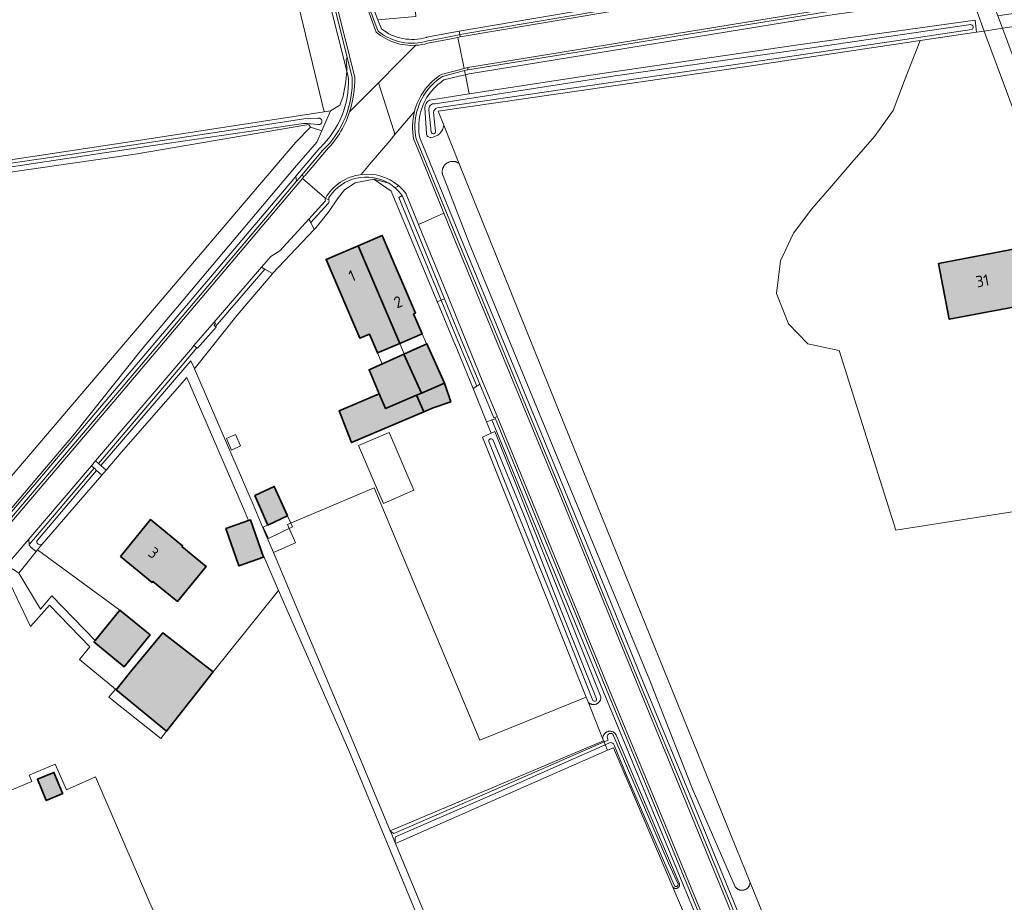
# Model space of a CAD drawing. Header units: metres. Extents: x 200031 to 204075, y 460125 to 464703.
# Tile 138 of 178: x 202958 to 203114, y 462757 to 462896. Entities that reach past the tile are written whole.
import ezdxf
from ezdxf.enums import TextEntityAlignment as Align

# ---------------------------------------------------------------- set-up
doc = ezdxf.new("R2010")
doc.units = ezdxf.units.M
doc.header["$LTSCALE"] = 2
for name, color, linetype, lineweight in [('B-WE-GR-BOS_LOOF-GV', 253, 'Continuous', 13), ('B-WE-GR-GRAS-GV', 253, 'Continuous', 13), ('B-WE-OG-BEBOUWING-GV', 253, 'Continuous', 35), ('B-WE-OG-BEBOUWING-T18', 253, 'Continuous', 18), ('B-WE-OG-BEBOUWING_LAGE TRAFO-GV', 253, 'Continuous', 18), ('B-WE-OG-BEBOUWING_LUIFEL-GV', 253, 'Continuous', 18), ('B-WE-OG-TERREIN_CULTUURSCHEIDING-GV', 253, 'Continuous', 18), ('B-WE-OG-TERREIN_ERF-GV', 253, 'Continuous', 18), ('B-WE-OG-WATER_GREPPEL-GV', 253, 'Continuous', 18), ('B-WE-OG-WATER_SLOOT-GV', 253, 'Continuous', 18), ('B-WE-OG-WEG-GV', 253, 'Continuous', 18), ('B-WE-VH-VERHARDING_ASFALT-GV', 253, 'Continuous', 18), ('B-WE-VH-VERHARDING_BETON-A', 254, 'Continuous', 25), ('B-WE-VH-VERHARDING_BETONSTRAATSTEEN-GV', 253, 'Continuous', 18), ('B-WE-VH-VERHARDING_GRASBETONSTEEN-GV', 253, 'Continuous', 18), ('B-WE-VH-VERHARDING_TEGEL-GV', 253, 'Continuous', 18)]:
    doc.layers.add(name, color=color, linetype=linetype, lineweight=lineweight)
doc.styles.add('NLCS-ISO-M1000-T18', font='NLCS-ISO.ttf', dxfattribs={"height": 1.8})

msp = doc.modelspace()

# ---------------------------------------------------------------- hatches: boundary and pattern name
at = {"layer": 'B-WE-VH-VERHARDING_BETON-A'}
h = msp.add_hatch(color=256, dxfattribs=at)
h.dxf.hatch_style = 1
h.paths.add_polyline_path([(203011.339, 462860.595), (203017.952, 462845.122), (203021.483, 462846.631), (203020.134, 462849.788), (203020.442, 462849.92), (203015.179, 462862.236)])
h = msp.add_hatch(color=256, dxfattribs=at)
h.dxf.hatch_style = 1
h.paths.add_polyline_path([(203011.339, 462860.595), (203006.279, 462858.433), (203011.613, 462845.95), (203013.143, 462846.604), (203014.421, 462843.613), (203017.952, 462845.122)])
h = msp.add_hatch(color=256, dxfattribs=at)
h.dxf.hatch_style = 1
h.paths.add_polyline_path([(203103.397, 462857.785), (203105.084, 462848.942), (203117.482, 462851.308), (203115.795, 462860.152)])
h = msp.add_hatch(color=256, dxfattribs=at)
h.dxf.hatch_style = 1
h.paths.add_polyline_path([(203018.576, 462843.41), (203021.384, 462837.235), (203025.034, 462838.789), (203025.033, 462838.791), (203022.259, 462845.069)])
h = msp.add_hatch(color=256, dxfattribs=at)
h.dxf.hatch_style = 1
h.paths.add_polyline_path([(203018.576, 462843.41), (203013.088, 462840.939), (203014.704, 462837.107), (203015.679, 462834.802), (203020.579, 462836.892), (203021.384, 462837.235)])
h = msp.add_hatch(color=256, dxfattribs=at)
h.dxf.hatch_style = 1
h.paths.add_polyline_path([(203020.579, 462836.892), (203021.76, 462834.28), (203023.26, 462834.92), (203026.038, 462835.879), (203025.034, 462838.789), (203021.384, 462837.235)])
h = msp.add_hatch(color=256, dxfattribs=at)
h.dxf.hatch_style = 1
h.paths.add_polyline_path([(203020.579, 462836.892), (203015.679, 462834.802), (203014.704, 462837.107), (203008.35, 462834.43), (203010.31, 462829.4), (203021.76, 462834.28)])
h = msp.add_hatch(color=256, dxfattribs=at)
h.dxf.hatch_style = 1
h.paths.add_polyline_path([(202994.954, 462821.003), (202997.013, 462816.319), (203000.142, 462817.79), (202998.048, 462822.443)])
h = msp.add_hatch(color=256, dxfattribs=at)
h.dxf.hatch_style = 1
h.paths.add_polyline_path([(202973.647, 462811.333), (202978.688, 462807.219), (202978.814, 462807.374), (202982.686, 462804.214), (202987.278, 462809.742), (202983.406, 462812.903), (202983.525, 462813.049), (202978.437, 462817.202)])
h = msp.add_hatch(color=256, dxfattribs=at)
h.dxf.hatch_style = 1
h.paths.add_polyline_path([(202993.992, 462817.02), (202990.38, 462815.77), (202992.44, 462809.84), (202996.37, 462811.21), (202995.943, 462812.436), (202994.31, 462817.13)])
h = msp.add_hatch(color=256, dxfattribs=at)
h.dxf.hatch_style = 1
h.paths.add_polyline_path([(202969.633, 462798.014), (202969.45, 462797.79), (202974.25, 462793.87), (202978.35, 462798.91), (202973.55, 462802.82)])
h = msp.add_hatch(color=256, dxfattribs=at)
h.dxf.hatch_style = 1
h.paths.add_polyline_path([(202988.376, 462793.08), (202980.388, 462799.247), (202975.276, 462793.032), (202972.966, 462790.223), (202980.958, 462783.627)])
h = msp.add_hatch(color=256, dxfattribs=at)
h.dxf.hatch_style = 1
h.paths.add_polyline_path([(202964.479, 462773.824), (202963.11, 462777.12), (202960.51, 462776.04), (202961.91, 462772.67), (202964.51, 462773.75)])

# ---------------------------------------------------------------- linework, layer by layer
at = {"layer": 'B-WE-GR-BOS_LOOF-GV', "flags": 128}
msp.add_lwpolyline([(202990.712, 462968.814), (202986.258, 462989.468), (202981.634, 462988.474), (202983.731, 462974.757), (202987.069, 462960.216), (203005.989, 462881.814), (203006.971, 462881.965), (203008.449, 462882.888), (203008.972, 462884.302), (203009.422, 462886.611), (203009.534, 462888.282), (203006.575, 462900.041), (203003.025, 462914.932)], close=True, dxfattribs=at)
at = {"layer": 'B-WE-GR-GRAS-GV', "flags": 128}
for points in [[(202940.474, 462871.819), (202976.183, 462877.238), (203005.989, 462881.814), (202987.069, 462960.216)], [(203146.288, 462823.342), (203096.582, 462815.521), (203087.637, 462844.012), (203082.634, 462845.05), (203079.605, 462848.209), (203077.677, 462853.032), (203078.336, 462858.183), (203080.369, 462862.583), (203083.297, 462866.445), (203086.47, 462870.108), (203089.643, 462873.771), (203093.239, 462877.923), (203096.167, 462882.053), (203097.999, 462886.765), (203100.462, 462893.103), (203098.77, 462892.85), (203069.734, 462888.506), (203024.028, 462881.947), (203024.935, 462879.696), (203027.395, 462873.589), (203043.964, 462832.458), (203073.484, 462759.688), (203076.022, 462753.433)], [(202921.141, 462782.741), (203001.498, 462877.032), (203003.773, 462879.407), (203003.531, 462879.79), (202976.008, 462875.109), (202921.357, 462867.234)], [(202955.451, 462773.938), (202959.605, 462775.664), (202959.173, 462776.702), (202963.336, 462778.423), (202965.09, 462774.36), (202969.729, 462776.43), (202987.304, 462735.623), (202989.935, 462729.514), (202990.453, 462729.71), (203025.719, 462743.064), (203024.181, 462746.303), (203023.236, 462748.293), (203009.85, 462780.61), (202998.701, 462805.958), (202988.376, 462793.08), (202980.958, 462783.627), (202980.055, 462782.489), (202971.824, 462789.064), (202972.856, 462790.314), (202967.177, 462795.001), (202968.811, 462797.006), (202962.42, 462803.626), (202959.42, 462800.227), (202956.165, 462807.001)]]:
    msp.add_lwpolyline(points, dxfattribs=at)
msp.add_lwpolyline([(203016.422, 462767.874), (203050.259, 462782.115), (203050.151, 462782.385), (203047.799, 462788.292), (203047.494, 462789.057), (203030.654, 462782.203), (203013.899, 462822.224), (203000.148, 462816.388), (203001.411, 462813.48), (202997.92, 462811.963), (203010.955, 462781.074)], close=True, dxfattribs=at)
at = {"layer": 'B-WE-OG-BEBOUWING-GV', "flags": 128}
for points in [[(203011.339, 462860.595), (203017.952, 462845.122), (203021.483, 462846.631), (203020.134, 462849.788), (203020.442, 462849.92), (203015.179, 462862.236)], [(203011.339, 462860.595), (203006.279, 462858.433), (203011.613, 462845.95), (203013.143, 462846.604), (203014.421, 462843.613), (203017.952, 462845.122)], [(203103.397, 462857.785), (203105.084, 462848.942), (203117.482, 462851.308), (203115.795, 462860.152)], [(203018.576, 462843.41), (203021.384, 462837.235), (203025.034, 462838.789), (203025.033, 462838.791), (203022.259, 462845.069)], [(203018.576, 462843.41), (203013.088, 462840.939), (203014.704, 462837.107), (203015.679, 462834.802), (203020.579, 462836.892), (203021.384, 462837.235)], [(203020.579, 462836.892), (203021.76, 462834.28), (203023.26, 462834.92), (203026.038, 462835.879), (203025.034, 462838.789), (203021.384, 462837.235)], [(203020.579, 462836.892), (203015.679, 462834.802), (203014.704, 462837.107), (203008.35, 462834.43), (203010.31, 462829.4), (203021.76, 462834.28)], [(202994.954, 462821.003), (202997.013, 462816.319), (203000.142, 462817.79), (202998.048, 462822.443)], [(202973.647, 462811.333), (202978.688, 462807.219), (202978.814, 462807.374), (202982.686, 462804.214), (202987.278, 462809.742), (202983.406, 462812.903), (202983.525, 462813.049), (202978.437, 462817.202)], [(202993.992, 462817.02), (202990.38, 462815.77), (202992.44, 462809.84), (202996.37, 462811.21), (202995.943, 462812.436), (202994.31, 462817.13)], [(202969.633, 462798.014), (202969.45, 462797.79), (202974.25, 462793.87), (202978.35, 462798.91), (202973.55, 462802.82)], [(202988.376, 462793.08), (202980.388, 462799.247), (202975.276, 462793.032), (202972.966, 462790.223), (202980.958, 462783.627)], [(202964.479, 462773.824), (202963.11, 462777.12), (202960.51, 462776.04), (202961.91, 462772.67), (202964.51, 462773.75)]]:
    msp.add_lwpolyline(points, close=True, dxfattribs=at)
at = {"layer": 'B-WE-OG-BEBOUWING_LAGE TRAFO-GV', "flags": 128}
msp.add_lwpolyline([(202992.69, 462828.861), (202991.9, 462830.698), (202990.498, 462830.038), (202991.288, 462828.201)], close=True, dxfattribs=at)
at = {"layer": 'B-WE-OG-BEBOUWING_LUIFEL-GV', "flags": 128}
for points in [[(203018.666, 462843.451), (203022.168, 462845.028), (203021.483, 462846.631), (203017.952, 462845.122)], [(203018.666, 462843.451), (203017.952, 462845.122), (203016.536, 462844.517), (203014.421, 462843.613), (203015.164, 462841.874), (203018.576, 462843.41)], [(203014.046, 462822.75), (203015.351, 462819.745), (203020.182, 462821.843), (203016.248, 462831.016), (203011.394, 462828.934)], [(203000.142, 462817.79), (202996.285, 462815.977), (202997.113, 462814.217), (203000.969, 462816.03)]]:
    msp.add_lwpolyline(points, close=True, dxfattribs=at)
at = {"layer": 'B-WE-OG-TERREIN_CULTUURSCHEIDING-GV', "flags": 128}
for points in [[(203022.171, 462893.628), (203022.225, 462893.641), (203024.768, 462894.147), (203027.356, 462894.602), (203062.246, 462900.591), (203103.165, 462906.85), (203141.062, 462912.196), (203141.099, 462912.201), (203140.71, 462915.945), (203136.954, 462915.365), (203125.734, 462913.898)], [(203125.734, 462913.898), (203108.11, 462911.14), (203066.605, 462905.253), (203022.491, 462898.925), (203022.434, 462898.917), (203020.361, 462898.957), (203020.508, 462896.928), (203014.481, 462896.414), (203015.041, 462894.969)], [(203013.945, 462897.795), (203014.481, 462896.414), (203020.508, 462896.928)], [(203009.816, 462887.16), (203009.534, 462888.282), (203009.422, 462886.611)], [(203009.422, 462886.611), (203008.972, 462884.302), (203008.449, 462882.888), (203006.971, 462881.965), (203005.593, 462878.807), (203004.808, 462877.01), (203001.259, 462872.931), (202985.79, 462854.546), (202976.897, 462843.977), (202966.395, 462830.777), (202960.157, 462823.432), (202936.296, 462795.213)], [(203022.666, 462883.673), (203028.965, 462884.653), (203028.352, 462887.708), (203027.383, 462887.456), (203024.964, 462886.87)], [(203022.182, 462878.406), (203021.905, 462882.433)], [(203071.623, 462758.575), (203071.561, 462758.61), (203071.501, 462758.648), (203071.443, 462758.69), (203071.388, 462758.735), (203071.335, 462758.783), (203071.285, 462758.833), (203071.238, 462758.887), (203071.193, 462758.943), (203071.153, 462759.001), (203064.289, 462774.612), (203057.588, 462791.681), (203042.643, 462827.795), (203028.957, 462860.993), (203024.821, 462871.654), (203024.79, 462871.729), (203024.763, 462871.806), (203024.74, 462871.884), (203024.721, 462871.963), (203024.706, 462872.043), (203024.694, 462872.123), (203024.687, 462872.204), (203024.683, 462872.286), (203024.684, 462872.367), (203024.688, 462872.448), (203024.697, 462872.529), (203024.709, 462872.61), (203024.726, 462872.689), (203024.746, 462872.768), (203024.771, 462872.846), (203024.798, 462872.922), (203024.83, 462872.997), (203024.866, 462873.07), (203024.904, 462873.142), (203024.947, 462873.211), (203024.993, 462873.279), (203025.042, 462873.343), (203025.094, 462873.406), (203025.149, 462873.466), (203025.207, 462873.523), (203025.268, 462873.577), (203025.331, 462873.628), (203025.397, 462873.676), (203025.465, 462873.721), (203025.535, 462873.762), (203025.607, 462873.8), (203025.681, 462873.834), (203025.756, 462873.864), (203025.833, 462873.891), (203025.911, 462873.914), (203025.99, 462873.933), (203026.07, 462873.948), (203026.151, 462873.959), (203026.232, 462873.967), (203026.313, 462873.97), (203026.394, 462873.969), (203026.476, 462873.964), (203026.557, 462873.956), (203026.637, 462873.943), (203026.717, 462873.926), (203026.795, 462873.906), (203026.873, 462873.881), (203026.949, 462873.853), (203027.024, 462873.821), (203027.097, 462873.786), (203027.169, 462873.747), (203027.238, 462873.704), (203027.305, 462873.658), (203027.37, 462873.609), (203027.395, 462873.589), (203024.935, 462879.696)], [(203021.13, 462877.715), (203027.272, 462862.701), (203038.425, 462835.623), (203044.558, 462820.774), (203050.774, 462805.617), (203056.565, 462791.443), (203064.001, 462773.453), (203071.354, 462755.566), (203078.823, 462737.362), (203086.603, 462718.461), (203094.41, 462699.563), (203101.878, 462681.357), (203109.252, 462663.315), (203116.734, 462645.1), (203121.984, 462632.346), (203122.651, 462632.072), (203124.487, 462631.665), (203123.876, 462633.196), (203122.919, 462632.715), (203117.594, 462645.305), (203101.797, 462684.898), (203101.682, 462685.194), (203095.706, 462700.55), (203095.019, 462702.173)], [(202943.907, 462803.8), (202973.301, 462838.334), (202996.711, 462865.965), (203001.13, 462871.194), (203001.497, 462871.621), (203005.268, 462876.089), (203005.314, 462876.138)], [(203003.831, 462864.254), (203004.376, 462863.152), (203004.446, 462863.226), (203004.68, 462863.473), (203006.766, 462866.101), (203008.08, 462868.022), (203009.165, 462869.465), (203010.886, 462870.569), (203013.822, 462871.13), (203016.209, 462870.499)], [(203016.209, 462870.499), (203013.822, 462871.13), (203016.597, 462869.265), (203023.834, 462851.881), (203023.898, 462851.728), (203024.506, 462851.956)], [(203024.506, 462851.956), (203020.841, 462860.906), (203017.808, 462868.262), (203018.335, 462868.557)], [(203006.535, 462867.218), (203003.831, 462864.254)], [(203065.465, 462753.055), (203050.608, 462788.998), (203032.545, 462832.983), (203032.316, 462832.907), (203031.72, 462832.708), (203032.461, 462830.894), (203033.02, 462831.147), (203049.841, 462789.109), (203049.842, 462789.094), (203049.845, 462789.026), (203049.844, 462788.959), (203049.839, 462788.891), (203049.83, 462788.824), (203049.816, 462788.757), (203049.799, 462788.692), (203049.779, 462788.627), (203049.754, 462788.564), (203049.726, 462788.502), (203049.694, 462788.442), (203049.659, 462788.384), (203049.62, 462788.329), (203049.578, 462788.275), (203049.533, 462788.225), (203049.485, 462788.177), (203049.435, 462788.131), (203049.381, 462788.089), (203049.326, 462788.051), (203049.268, 462788.015), (203049.208, 462787.983), (203049.147, 462787.954), (203049.084, 462787.93), (203049.019, 462787.909), (203048.954, 462787.891), (203048.887, 462787.878), (203048.82, 462787.869), (203048.752, 462787.863), (203048.685, 462787.862), (203048.617, 462787.865), (203048.549, 462787.871), (203048.482, 462787.882), (203048.416, 462787.896), (203048.351, 462787.915), (203048.287, 462787.937), (203048.224, 462787.963), (203048.163, 462787.992), (203048.104, 462788.026), (203048.047, 462788.062), (203047.992, 462788.102), (203047.939, 462788.145), (203047.89, 462788.191), (203047.843, 462788.24), (203047.799, 462788.292), (203050.151, 462782.385), (203050.146, 462782.452), (203050.144, 462782.519), (203050.146, 462782.586), (203050.152, 462782.653), (203050.163, 462782.719), (203050.177, 462782.785), (203050.195, 462782.849), (203050.217, 462782.913), (203050.242, 462782.975), (203050.272, 462783.035), (203050.305, 462783.094), (203050.341, 462783.15), (203050.38, 462783.204), (203050.423, 462783.256), (203050.469, 462783.305), (203050.517, 462783.352), (203050.568, 462783.395), (203050.622, 462783.435), (203050.678, 462783.472), (203050.736, 462783.506), (203050.796, 462783.536), (203050.858, 462783.562), (203050.921, 462783.585), (203050.986, 462783.604), (203051.051, 462783.619), (203051.117, 462783.63), (203051.184, 462783.637), (203051.251, 462783.64), (203051.318, 462783.639), (203051.385, 462783.634), (203051.451, 462783.625), (203051.517, 462783.612), (203051.582, 462783.596), (203051.646, 462783.575), (203051.709, 462783.551), (203051.77, 462783.523), (203051.829, 462783.491), (203051.886, 462783.456), (203051.941, 462783.418), (203051.994, 462783.376), (203052.044, 462783.331), (203052.091, 462783.284), (203052.135, 462783.234), (203052.177, 462783.181), (203052.215, 462783.125), (203052.249, 462783.068), (203052.281, 462783.009), (203052.287, 462782.995), (203052.575, 462782.276), (203052.91, 462781.492), (203062.271, 462759.542), (203062.278, 462759.524), (203062.292, 462759.477), (203062.302, 462759.428), (203062.308, 462759.379), (203062.311, 462759.33), (203062.309, 462759.281), (203062.303, 462759.232), (203062.294, 462759.183), (203062.28, 462759.136), (203062.263, 462759.09), (203062.242, 462759.045), (203062.217, 462759.002), (203062.189, 462758.961), (203062.158, 462758.923), (203062.124, 462758.887), (203062.087, 462758.855), (203062.048, 462758.825), (203062.006, 462758.799), (203061.962, 462758.776), (203061.917, 462758.756), (203061.87, 462758.741), (203061.822, 462758.729), (203061.774, 462758.721), (203061.724, 462758.717), (203061.675, 462758.717), (203061.626, 462758.721), (203061.577, 462758.73), (203061.529, 462758.742), (203061.482, 462758.757), (203061.437, 462758.777), (203061.394, 462758.8), (203061.352, 462758.827), (203061.313, 462758.857), (203061.276, 462758.89), (203061.242, 462758.926), (203063.366, 462753.946)], [(202960.495, 462813.95), (202969.887, 462824.99), (202969.586, 462825.272), (202969.521, 462825.327), (202960.207, 462814.429), (202959.179, 462813.216), (202959.185, 462813.121), (202959.462, 462812.825), (202960.311, 462812.142), (202960.526, 462812.41), (202960.938, 462812.923), (202961.255, 462813.316)], [(203076.022, 462753.433), (203073.484, 462759.688), (203073.484, 462759.657), (203073.479, 462759.586), (203073.471, 462759.515), (203073.458, 462759.445), (203073.442, 462759.376), (203073.422, 462759.307), (203073.398, 462759.24), (203073.37, 462759.174), (203073.339, 462759.11), (203073.304, 462759.048), (203073.266, 462758.988), (203073.224, 462758.93), (203073.179, 462758.875), (203073.132, 462758.822), (203073.081, 462758.772), (203073.027, 462758.725), (203072.971, 462758.68), (203072.913, 462758.64), (203072.852, 462758.602), (203072.79, 462758.568), (203072.725, 462758.537), (203072.659, 462758.511), (203072.592, 462758.487), (203072.523, 462758.468), (203072.454, 462758.453), (203072.383, 462758.441), (203072.313, 462758.434), (203072.241, 462758.43), (203072.17, 462758.431), (203072.099, 462758.435), (203072.028, 462758.443), (203071.958, 462758.456), (203071.888, 462758.472), (203071.82, 462758.492), (203071.753, 462758.516), (203071.687, 462758.544), (203071.623, 462758.575)]]:
    msp.add_lwpolyline(points, dxfattribs=at)
for points in [[(203049.297, 462887.815), (203080.736, 462892.367), (203109.196, 462896.343), (203109.421, 462894.443), (203110.617, 462894.622), (203109.481, 462897.668), (203106.761, 462900.123), (203085.745, 462897.097), (203028.95, 462887.863), (203028.352, 462887.708), (203028.965, 462884.653)], [(202985.901, 462844.339), (202985.796, 462844.413), (202985.522, 462844.096), (202970.163, 462826.062), (202970.213, 462826.014), (202970.539, 462825.74), (202972.886, 462828.441), (202984.85, 462842.374), (202985.393, 462841.115), (202985.54, 462841.299), (202992.155, 462849.586), (202997.697, 462856.1), (202997.775, 462856.183), (202996.562, 462856.878), (202988.72, 462847.798), (202988.84, 462847.705)], [(203029.575, 462837.96), (203030.151, 462838.337), (203026.879, 462846.161), (203026.878, 462846.165), (203024.506, 462851.956), (203023.898, 462851.728), (203023.927, 462851.657), (203026.709, 462844.979), (203026.714, 462844.965)]]:
    msp.add_lwpolyline(points, close=True, dxfattribs=at)
at = {"layer": 'B-WE-OG-TERREIN_CULTUURSCHEIDING-GV'}
for points in [[(203015.041, 462894.969, 0.2425172), (203022.171, 462893.628)], [(203005.314, 462876.138, 0.2155533), (203009.816, 462887.16)], [(203024.964, 462886.87, 0.0641522), (203023.253, 462885.416)], [(203023.253, 462885.416, 0.0230175), (203022.741, 462884.8)], [(203022.741, 462884.8, 0.2155193), (203021.13, 462877.715)], [(203021.905, 462882.433, -0.2721985), (203022.666, 462883.673)], [(203024.935, 462879.696, -0.3703852), (203022.884, 462877.77)], [(203022.884, 462877.77, -0.455901), (203022.182, 462878.406)], [(203016.209, 462870.499, 0.3972408), (203006.801, 462868.372)], [(203017.244, 462869.753, 0.0456449), (203016.209, 462870.499)], [(203018.335, 462868.557, 0.0581326), (203017.244, 462869.753)], [(203006.718, 462867.848, -0.2648629), (203006.535, 462867.218)], [(203006.801, 462868.372, 0.2578157), (203006.718, 462867.848)], [(202961.255, 462813.316, -0.8680464), (202960.495, 462813.95)]]:
    msp.add_lwpolyline(points, format="xyb", dxfattribs=at)
at = {"layer": 'B-WE-OG-TERREIN_ERF-GV', "flags": 128}
for points in [[(203125.259, 462855.291), (203110.83, 462894.051), (203110.617, 462894.622), (203109.421, 462894.443), (203100.462, 462893.103), (203097.999, 462886.765), (203096.167, 462882.053), (203093.239, 462877.923), (203089.643, 462873.771), (203086.47, 462870.108), (203083.297, 462866.445), (203080.369, 462862.583), (203078.336, 462858.183), (203077.677, 462853.032), (203079.605, 462848.209), (203082.634, 462845.05), (203087.637, 462844.012), (203096.582, 462815.521), (203146.288, 462823.342)], [(203116.452, 462895.495), (203113.537, 462895.059), (203133.512, 462841.401)], [(202956.165, 462807.001), (202959.42, 462800.227), (202962.42, 462803.626), (202968.811, 462797.006), (202967.177, 462795.001), (202972.856, 462790.314), (202971.824, 462789.064), (202980.055, 462782.489), (202980.958, 462783.627), (202972.966, 462790.223), (202975.276, 462793.032), (202980.388, 462799.247), (202988.376, 462793.08), (202998.701, 462805.958), (202995.943, 462812.436), (202996.37, 462811.21), (202992.44, 462809.84), (202990.38, 462815.77), (202993.992, 462817.02), (202993.18, 462818.927), (202984.191, 462839.727), (202973.801, 462827.806), (202971.391, 462825.023), (202970.702, 462824.227), (202961.255, 462813.316), (202960.938, 462812.923), (202960.526, 462812.41), (202973.55, 462802.82), (202978.35, 462798.91), (202974.25, 462793.87), (202969.45, 462797.79), (202969.633, 462798.014), (202962.764, 462805.128), (202960.98, 462802.971), (202957.556, 462808.716)], [(203063.366, 462753.946), (203061.242, 462758.926), (203051.818, 462781.02), (203050.914, 462780.623), (203017.265, 462765.843)], [(202987.304, 462735.623), (202969.729, 462776.43), (202965.09, 462774.36), (202963.336, 462778.423), (202959.173, 462776.702), (202959.605, 462775.664), (202955.451, 462773.938)], [(203017.265, 462765.843), (203024.365, 462748.774), (203025.169, 462746.969)]]:
    msp.add_lwpolyline(points, dxfattribs=at)
for points in [[(203023.834, 462851.881), (203016.597, 462869.265), (203013.822, 462871.13), (203010.886, 462870.569), (203009.165, 462869.465), (203008.08, 462868.022), (203006.766, 462866.101), (203004.68, 462863.473), (203004.446, 462863.226), (203004.376, 462863.152), (202997.775, 462856.183), (202997.697, 462856.1), (202992.155, 462849.586), (202985.54, 462841.299), (202985.388, 462841.101), (202994.691, 462819.575), (202996.571, 462815.159), (202997.92, 462811.963), (203001.411, 462813.48), (203000.148, 462816.388), (203013.899, 462822.224), (203030.654, 462782.203), (203047.494, 462789.057), (203031.077, 462830.269), (203032.461, 462830.894), (203031.72, 462832.708), (203029.575, 462837.96), (203026.714, 462844.965), (203026.709, 462844.979), (203023.927, 462851.657), (203023.898, 462851.728)], [(203013.143, 462846.604), (203011.613, 462845.95), (203006.279, 462858.433), (203011.339, 462860.595), (203015.179, 462862.236), (203020.442, 462849.92), (203020.134, 462849.788), (203021.483, 462846.631), (203017.952, 462845.122), (203014.421, 462843.613)], [(203117.482, 462851.308), (203105.084, 462848.942), (203103.397, 462857.785), (203115.795, 462860.152)], [(203013.088, 462840.939), (203018.576, 462843.41), (203022.259, 462845.069), (203025.033, 462838.791), (203025.034, 462838.789), (203026.038, 462835.879), (203023.26, 462834.92), (203021.76, 462834.28), (203010.31, 462829.4), (203008.35, 462834.43), (203014.704, 462837.107)], [(202991.288, 462828.201), (202990.498, 462830.038), (202991.9, 462830.698), (202992.69, 462828.861)], [(202998.048, 462822.443), (203000.142, 462817.79), (202997.013, 462816.319), (202994.954, 462821.003)], [(202987.278, 462809.742), (202982.686, 462804.214), (202978.814, 462807.374), (202978.688, 462807.219), (202973.647, 462811.333), (202978.437, 462817.202), (202983.525, 462813.049), (202983.406, 462812.903)], [(202963.11, 462777.12), (202964.479, 462773.824), (202964.51, 462773.75), (202961.91, 462772.67), (202960.51, 462776.04)]]:
    msp.add_lwpolyline(points, close=True, dxfattribs=at)
at = {"layer": 'B-WE-OG-WATER_GREPPEL-GV', "flags": 128}
for points in [[(202936.296, 462795.213), (202960.157, 462823.432), (202966.395, 462830.777), (202976.897, 462843.977), (202985.79, 462854.546), (203001.259, 462872.931), (203004.808, 462877.01), (203005.593, 462878.807), (203003.773, 462879.407), (203001.498, 462877.032), (202921.141, 462782.741)], [(203024.365, 462748.774), (203017.265, 462765.843), (203016.889, 462766.749), (203016.67, 462767.278), (203016.422, 462767.874), (203010.955, 462781.074), (202997.92, 462811.963), (202996.571, 462815.159), (202994.691, 462819.575), (202985.388, 462841.101), (202985.54, 462841.299), (202985.393, 462841.115), (202984.85, 462842.374), (202972.886, 462828.441), (202970.539, 462825.74), (202971.391, 462825.023), (202973.801, 462827.806), (202984.191, 462839.727), (202993.18, 462818.927), (202993.992, 462817.02), (202994.31, 462817.13), (202995.943, 462812.436), (202998.701, 462805.958), (203009.85, 462780.61), (203023.236, 462748.293)], [(203032.083, 462829.574), (203034.859, 462822.554), (203042.543, 462803.737), (203048.584, 462788.513)], [(203049.156, 462788.789), (203043.111, 462803.844), (203037.725, 462817.7), (203032.689, 462829.883)], [(202961.255, 462813.316), (202970.702, 462824.227), (202969.887, 462824.99), (202960.495, 462813.95)], [(203050.337, 462781.937), (203034.278, 462774.935), (203017.027, 462767.433)], [(203017.293, 462766.924), (203032.222, 462773.409), (203050.528, 462781.504), (203050.337, 462781.937)], [(203050.883, 462782.568), (203051.017, 462782.233), (203050.337, 462781.937), (203050.528, 462781.504)], [(203062.069, 462759.396), (203060.576, 462762.748), (203051.715, 462783.189)], [(203050.528, 462781.504), (203051.288, 462781.84)], [(203051.96, 462781.451), (203053.854, 462776.78), (203061.506, 462759.131)], [(203016.422, 462767.874), (203016.67, 462767.278), (203016.889, 462766.749), (203017.265, 462765.843)]]:
    msp.add_lwpolyline(points, dxfattribs=at)
at = {"layer": 'B-WE-OG-WATER_GREPPEL-GV'}
for points in [[(203032.689, 462829.883, 0.8179882), (203032.083, 462829.574)], [(202960.495, 462813.95, 0.8680464), (202961.255, 462813.316)], [(203048.584, 462788.513, 0.8182332), (203049.156, 462788.789)], [(203051.715, 462783.189, 0.7524609), (203050.883, 462782.568)], [(203051.288, 462781.84, -0.3266855), (203051.96, 462781.451)], [(203017.027, 462767.433, -0.0996745), (203016.422, 462767.874)], [(203017.265, 462765.843, -0.1424371), (203017.293, 462766.924)], [(203061.506, 462759.131, 0.7485411), (203062.069, 462759.396)]]:
    msp.add_lwpolyline(points, format="xyb", dxfattribs=at)
at = {"layer": 'B-WE-OG-WATER_SLOOT-GV', "flags": 128}
for points in [[(203118.39, 462895.721), (203118.724, 462895.969), (203192.746, 462906.896), (203192.783, 462906.896), (203192.552, 462908.359), (203171.534, 462905.756), (203142.485, 462901.57), (203112.804, 462897.03), (203113.537, 462895.059), (203116.452, 462895.495), (203116.95, 462895.52), (203117.71, 462895.431)], [(203109.196, 462896.343), (203080.736, 462892.367), (203049.297, 462887.815), (203028.965, 462884.653), (203022.666, 462883.673)], [(203024.935, 462879.696), (203024.028, 462881.947), (203069.734, 462888.506), (203098.77, 462892.85), (203100.462, 462893.103), (203109.421, 462894.443), (203109.196, 462896.343)], [(203023.566, 462883.105), (203051.72, 462887.464), (203083.264, 462891.962), (203088.259, 462892.705), (203108.488, 462895.672)], [(203108.488, 462895.672), (203088.259, 462892.705), (203083.264, 462891.962), (203051.72, 462887.464), (203023.566, 462883.105)], [(203023.882, 462882.453), (203043.003, 462885.248), (203072.959, 462889.587), (203099.481, 462893.489), (203108.63, 462894.861)], [(203108.63, 462894.861), (203099.481, 462893.489), (203072.959, 462889.587), (203043.003, 462885.248)], [(203043.003, 462885.248), (203023.882, 462882.453)], [(202921.357, 462867.234), (202976.008, 462875.109), (203003.531, 462879.79), (203003.773, 462879.407), (203005.593, 462878.807), (203006.971, 462881.965), (203005.989, 462881.814), (202976.183, 462877.238), (202940.474, 462871.819)], [(203021.905, 462882.433), (203022.182, 462878.406)], [(203022.931, 462878.589), (203022.549, 462882.115)], [(203022.549, 462882.115), (203022.931, 462878.589)], [(202865.079, 462863.225), (202875.062, 462860.29), (202875.932, 462860.293), (202877.279, 462860.319), (202882.243, 462861.951), (202886.059, 462862.751), (202895.26, 462864.599), (202908.097, 462866.728), (202927.181, 462869.442), (202963.578, 462874.727), (202993.245, 462879.257), (203002.751, 462880.715), (203004.964, 462880.797)], [(203004.964, 462880.797), (203002.751, 462880.715), (202993.245, 462879.257), (202963.578, 462874.727), (202927.181, 462869.442), (202908.097, 462866.728), (202895.26, 462864.599), (202886.059, 462862.751), (202882.243, 462861.951), (202877.279, 462860.319), (202875.932, 462860.293), (202875.062, 462860.29), (202865.079, 462863.225)], [(203023.312, 462881.738), (203023.637, 462878.774)], [(203023.637, 462878.774), (203023.312, 462881.738)], [(203004.981, 462879.815), (203003.302, 462879.998), (203002.704, 462879.992), (202978.868, 462876.495), (202951.077, 462872.305), (202932.259, 462869.546), (202912.199, 462866.523), (202901.512, 462864.905), (202888.006, 462862.494), (202885.452, 462862.016), (202881.077, 462860.723), (202878.088, 462859.794), (202876.606, 462859.551), (202875.599, 462859.541), (202869.175, 462861.365), (202865.311, 462862.48)], [(202901.512, 462864.905), (202912.199, 462866.523), (202932.259, 462869.546), (202951.077, 462872.305), (202978.868, 462876.495), (203002.704, 462879.992), (203003.302, 462879.998), (203004.981, 462879.815)], [(203034.859, 462822.554), (203032.083, 462829.574)], [(203032.689, 462829.883), (203037.725, 462817.7), (203043.111, 462803.844), (203049.156, 462788.789)], [(203048.584, 462788.513), (203042.543, 462803.737), (203034.859, 462822.554)], [(203051.288, 462781.84), (203050.528, 462781.504), (203050.914, 462780.623), (203051.818, 462781.02), (203061.242, 462758.926), (203061.276, 462758.89), (203061.313, 462758.857), (203061.352, 462758.827), (203061.394, 462758.8), (203061.437, 462758.777), (203061.482, 462758.757), (203061.529, 462758.742), (203061.577, 462758.73), (203061.626, 462758.721), (203061.675, 462758.717), (203061.724, 462758.717), (203061.774, 462758.721), (203061.822, 462758.729), (203061.87, 462758.741), (203061.917, 462758.756), (203061.962, 462758.776), (203062.006, 462758.799), (203062.048, 462758.825), (203062.087, 462758.855), (203062.124, 462758.887), (203062.158, 462758.923), (203062.189, 462758.961), (203062.217, 462759.002), (203062.242, 462759.045), (203062.263, 462759.09), (203062.28, 462759.136), (203062.294, 462759.183), (203062.303, 462759.232), (203062.309, 462759.281), (203062.311, 462759.33), (203062.308, 462759.379), (203062.302, 462759.428), (203062.292, 462759.477), (203062.278, 462759.524), (203062.271, 462759.542), (203052.91, 462781.492), (203052.575, 462782.276), (203052.287, 462782.995), (203052.281, 462783.009), (203052.249, 462783.068), (203052.215, 462783.125), (203052.177, 462783.181), (203052.135, 462783.234), (203052.091, 462783.284), (203052.044, 462783.331), (203051.994, 462783.376), (203051.941, 462783.418), (203051.886, 462783.456), (203051.829, 462783.491), (203051.77, 462783.523), (203051.709, 462783.551), (203051.646, 462783.575), (203051.582, 462783.596), (203051.517, 462783.612), (203051.451, 462783.625), (203051.385, 462783.634), (203051.318, 462783.639), (203051.251, 462783.64), (203051.184, 462783.637), (203051.117, 462783.63), (203051.051, 462783.619), (203050.986, 462783.604), (203050.921, 462783.585), (203050.858, 462783.562), (203050.796, 462783.536), (203050.736, 462783.506), (203050.678, 462783.472), (203050.622, 462783.435), (203050.568, 462783.395), (203050.517, 462783.352), (203050.469, 462783.305), (203050.423, 462783.256), (203050.38, 462783.204), (203050.341, 462783.15), (203050.305, 462783.094), (203050.272, 462783.035), (203050.242, 462782.975), (203050.217, 462782.913), (203050.195, 462782.849), (203050.177, 462782.785), (203050.163, 462782.719), (203050.152, 462782.653), (203050.146, 462782.586), (203050.144, 462782.519), (203050.146, 462782.452), (203050.151, 462782.385), (203050.259, 462782.115), (203050.337, 462781.937)], [(203017.027, 462767.433), (203034.278, 462774.935), (203050.337, 462781.937), (203050.259, 462782.115), (203016.422, 462767.874)], [(203050.337, 462781.937), (203051.017, 462782.233), (203050.883, 462782.568)], [(203051.715, 462783.189), (203060.576, 462762.748), (203062.069, 462759.396)], [(203017.265, 462765.843), (203050.914, 462780.623)], [(203050.528, 462781.504), (203032.222, 462773.409), (203017.293, 462766.924)], [(203050.914, 462780.623), (203050.528, 462781.504)], [(203061.506, 462759.131), (203053.854, 462776.78), (203051.96, 462781.451)]]:
    msp.add_lwpolyline(points, dxfattribs=at)
at = {"layer": 'B-WE-OG-WATER_SLOOT-GV'}
for points in [[(203108.488, 462895.672, -0.7030878), (203108.63, 462894.861)], [(203108.63, 462894.861, 0.7030878), (203108.488, 462895.672)], [(203022.666, 462883.673, 0.2721985), (203021.905, 462882.433)], [(203022.549, 462882.115, -0.4788116), (203023.566, 462883.105)], [(203023.566, 462883.105, 0.4788116), (203022.549, 462882.115)], [(203023.882, 462882.453, 0.2968482), (203023.312, 462881.738)], [(203023.312, 462881.738, -0.2968482), (203023.882, 462882.453)], [(203004.964, 462880.797, -1.3145722), (203004.981, 462879.815)], [(203004.981, 462879.815, 1.3145722), (203004.964, 462880.797)], [(203022.884, 462877.77, 0.3703852), (203024.935, 462879.696)], [(203023.637, 462878.774, -0.9152122), (203022.931, 462878.589)], [(203022.931, 462878.589, 0.9152122), (203023.637, 462878.774)], [(203022.182, 462878.406, 0.455901), (203022.884, 462877.77)], [(203032.083, 462829.574, -0.8179882), (203032.689, 462829.883)], [(203049.156, 462788.789, -0.8182332), (203048.584, 462788.513)], [(203050.883, 462782.568, -0.7524609), (203051.715, 462783.189)], [(203051.96, 462781.451, 0.3266855), (203051.288, 462781.84)], [(203016.422, 462767.874, 0.0996745), (203017.027, 462767.433)], [(203017.293, 462766.924, 0.1424371), (203017.265, 462765.843)], [(203062.069, 462759.396, -0.7485411), (203061.506, 462759.131)]]:
    msp.add_lwpolyline(points, format="xyb", dxfattribs=at)
at = {"layer": 'B-WE-OG-WATER_SLOOT-GV', "flags": 128}
for points in [[(203027.395, 462873.589), (203027.37, 462873.609), (203027.305, 462873.658), (203027.238, 462873.704), (203027.169, 462873.747), (203027.097, 462873.786), (203027.024, 462873.821), (203026.949, 462873.853), (203026.873, 462873.881), (203026.795, 462873.906), (203026.717, 462873.926), (203026.637, 462873.943), (203026.557, 462873.956), (203026.476, 462873.964), (203026.394, 462873.969), (203026.313, 462873.97), (203026.232, 462873.967), (203026.151, 462873.959), (203026.07, 462873.948), (203025.99, 462873.933), (203025.911, 462873.914), (203025.833, 462873.891), (203025.756, 462873.864), (203025.681, 462873.834), (203025.607, 462873.8), (203025.535, 462873.762), (203025.465, 462873.721), (203025.397, 462873.676), (203025.331, 462873.628), (203025.268, 462873.577), (203025.207, 462873.523), (203025.149, 462873.466), (203025.094, 462873.406), (203025.042, 462873.343), (203024.993, 462873.279), (203024.947, 462873.211), (203024.904, 462873.142), (203024.866, 462873.07), (203024.83, 462872.997), (203024.798, 462872.922), (203024.771, 462872.846), (203024.746, 462872.768), (203024.726, 462872.689), (203024.709, 462872.61), (203024.697, 462872.529), (203024.688, 462872.448), (203024.684, 462872.367), (203024.683, 462872.286), (203024.687, 462872.204), (203024.694, 462872.123), (203024.706, 462872.043), (203024.721, 462871.963), (203024.74, 462871.884), (203024.763, 462871.806), (203024.79, 462871.729), (203024.821, 462871.654), (203028.957, 462860.993), (203042.643, 462827.795), (203057.588, 462791.681), (203064.289, 462774.612), (203071.153, 462759.001), (203071.193, 462758.943), (203071.238, 462758.887), (203071.285, 462758.833), (203071.335, 462758.783), (203071.388, 462758.735), (203071.443, 462758.69), (203071.501, 462758.648), (203071.561, 462758.61), (203071.623, 462758.575), (203071.687, 462758.544), (203071.753, 462758.516), (203071.82, 462758.492), (203071.888, 462758.472), (203071.958, 462758.456), (203072.028, 462758.443), (203072.099, 462758.435), (203072.17, 462758.431), (203072.241, 462758.43), (203072.313, 462758.434), (203072.383, 462758.441), (203072.454, 462758.453), (203072.523, 462758.468), (203072.592, 462758.487), (203072.659, 462758.511), (203072.725, 462758.537), (203072.79, 462758.568), (203072.852, 462758.602), (203072.913, 462758.64), (203072.971, 462758.68), (203073.027, 462758.725), (203073.081, 462758.772), (203073.132, 462758.822), (203073.179, 462758.875), (203073.224, 462758.93), (203073.266, 462758.988), (203073.304, 462759.048), (203073.339, 462759.11), (203073.37, 462759.174), (203073.398, 462759.24), (203073.422, 462759.307), (203073.442, 462759.376), (203073.458, 462759.445), (203073.471, 462759.515), (203073.479, 462759.586), (203073.484, 462759.657), (203073.484, 462759.688), (203043.964, 462832.458)], [(203047.494, 462789.057), (203047.799, 462788.292), (203047.843, 462788.24), (203047.89, 462788.191), (203047.939, 462788.145), (203047.992, 462788.102), (203048.047, 462788.062), (203048.104, 462788.026), (203048.163, 462787.992), (203048.224, 462787.963), (203048.287, 462787.937), (203048.351, 462787.915), (203048.416, 462787.896), (203048.482, 462787.882), (203048.549, 462787.871), (203048.617, 462787.865), (203048.685, 462787.862), (203048.752, 462787.863), (203048.82, 462787.869), (203048.887, 462787.878), (203048.954, 462787.891), (203049.019, 462787.909), (203049.084, 462787.93), (203049.147, 462787.954), (203049.208, 462787.983), (203049.268, 462788.015), (203049.326, 462788.051), (203049.381, 462788.089), (203049.435, 462788.131), (203049.485, 462788.177), (203049.533, 462788.225), (203049.578, 462788.275), (203049.62, 462788.329), (203049.659, 462788.384), (203049.694, 462788.442), (203049.726, 462788.502), (203049.754, 462788.564), (203049.779, 462788.627), (203049.799, 462788.692), (203049.816, 462788.757), (203049.83, 462788.824), (203049.839, 462788.891), (203049.844, 462788.959), (203049.845, 462789.026), (203049.842, 462789.094), (203049.841, 462789.109), (203033.02, 462831.147), (203032.461, 462830.894), (203031.077, 462830.269)]]:
    msp.add_lwpolyline(points, close=True, dxfattribs=at)
at = {"layer": 'B-WE-OG-WEG-GV', "flags": 128}
for points in [[(202958.461, 463155.354), (202962.88, 463133.449), (202968.292, 463106.131), (202972.979, 463084.311), (202972.979, 463084.307), (202977.9, 463060.595), (202987.348, 463015.254), (203011.615, 462905.749), (203012.561, 462901.548), (203012.335, 462901.496), (203013.374, 462897.609), (203013.563, 462897.121), (203013.858, 462896.361), (203014.54, 462894.601)], [(203015.041, 462894.969), (203014.481, 462896.414), (203013.945, 462897.795), (203012.915, 462901.651), (203013.069, 462902.025), (203012.2, 462905.88)], [(203022.342, 462893.053), (203022.836, 462893.151), (203027.089, 462893.998), (203027.462, 462894.072), (203027.356, 462894.602), (203024.768, 462894.147), (203022.225, 462893.641), (203022.171, 462893.628)], [(203010.413, 462887.246), (203010.404, 462887.28), (203009.602, 462890.47), (203009.463, 462890.166), (203009.569, 462888.808), (203009.541, 462888.393)], [(203009.541, 462888.393), (203009.534, 462888.282), (203009.816, 462887.16)], [(203024.964, 462886.87), (203027.383, 462887.456), (203028.352, 462887.708), (203028.223, 462888.349), (203024.719, 462887.426)], [(203020.554, 462877.539), (203026.717, 462862.473), (203032.524, 462848.386), (203037.87, 462835.394), (203044.003, 462820.545), (203050.219, 462805.389), (203056.01, 462791.215), (203063.446, 462773.224), (203070.799, 462755.338), (203078.268, 462737.134), (203086.048, 462718.232), (203093.855, 462699.334), (203101.323, 462681.129), (203108.697, 462663.088), (203116.179, 462644.872), (203121.204, 462632.666), (203121.984, 462632.346), (203116.734, 462645.1), (203109.252, 462663.315), (203101.878, 462681.357), (203094.41, 462699.563)], [(203094.41, 462699.563), (203086.603, 462718.461), (203078.823, 462737.362), (203071.354, 462755.566), (203064.001, 462773.453), (203056.565, 462791.443), (203050.774, 462805.617), (203044.558, 462820.774), (203038.425, 462835.623), (203027.272, 462862.701), (203021.13, 462877.715)], [(203005.314, 462876.138), (203005.268, 462876.089), (203001.497, 462871.621), (203001.588, 462870.807), (203002.427, 462871.8), (203005.727, 462875.702)], [(203006.718, 462867.848), (203006.15, 462868.109)], [(203006.092, 462867.622), (203003.546, 462864.832), (203003.831, 462864.254), (203006.535, 462867.218)]]:
    msp.add_lwpolyline(points, dxfattribs=at)
for points in [[(202990.712, 462968.814), (203003.025, 462914.932), (203006.575, 462900.041), (203009.534, 462888.282), (203009.541, 462888.393), (203009.569, 462888.808), (203009.463, 462890.166), (203009.602, 462890.47), (203007.157, 462900.187), (203003.61, 462915.066), (202991.298, 462968.944), (202986.845, 462989.594), (202986.645, 462989.551), (202986.258, 462989.468)], [(203062.246, 462900.591), (203027.356, 462894.602), (203027.462, 462894.072), (203062.342, 462899.999), (203103.252, 462906.257), (203141.146, 462911.602), (203141.161, 462911.604), (203141.14, 462911.803), (203141.099, 462912.201), (203141.062, 462912.196), (203103.165, 462906.85)], [(203106.182, 462900.646), (203085.655, 462897.691), (203028.747, 462888.487), (203028.223, 462888.349), (203028.352, 462887.708), (203028.95, 462887.863), (203085.745, 462897.097), (203106.761, 462900.123), (203106.375, 462900.472)], [(202915.662, 462770.551), (202915.724, 462770.498), (202916.317, 462770.396), (202919.617, 462774.293), (202944.364, 462803.411), (202973.759, 462837.946), (202997.169, 462865.577), (203001.588, 462870.807), (203001.497, 462871.621), (203001.13, 462871.194), (202996.711, 462865.965), (202973.301, 462838.334), (202943.907, 462803.8), (202919.159, 462774.681)], [(203024.506, 462851.956), (203025.068, 462852.167), (203021.396, 462861.134), (203018.335, 462868.557), (203017.808, 462868.262), (203020.841, 462860.906)], [(202996.562, 462856.878), (202996.031, 462857.182), (202988.5, 462848.461), (202988.742, 462848.264), (202988.512, 462847.96), (202988.72, 462847.798)], [(202969.729, 462826.477), (202970.163, 462826.062), (202985.522, 462844.096), (202985.796, 462844.413), (202985.305, 462844.762), (202985.067, 462844.487)], [(203032.545, 462832.983), (203050.608, 462788.998), (203065.465, 462753.055), (203068.46, 462745.741), (203068.857, 462746.354), (203066.02, 462753.283), (203058.6, 462771.247), (203051.163, 462789.226), (203045.273, 462803.561), (203039.115, 462818.552), (203033.115, 462833.173)], [(202960.207, 462814.429), (202969.521, 462825.327), (202969.066, 462825.718), (202959.75, 462814.818), (202959.122, 462814.077), (202959.179, 462813.216)]]:
    msp.add_lwpolyline(points, close=True, dxfattribs=at)
at = {"layer": 'B-WE-OG-WEG-GV'}
for points in [[(203014.54, 462894.601, 0.2476452), (203022.342, 462893.053)], [(203022.171, 462893.628, -0.2425172), (203015.041, 462894.969)], [(203009.816, 462887.16, -0.2155533), (203005.314, 462876.138)], [(203005.727, 462875.702, 0.2167473), (203010.413, 462887.246)], [(203024.719, 462887.426, 0.0665961), (203022.809, 462885.82)], [(203023.253, 462885.416, -0.0641522), (203024.964, 462886.87)], [(203022.809, 462885.82, 0.240905), (203020.554, 462877.539)], [(203022.741, 462884.8, -0.0230175), (203023.253, 462885.416)], [(203021.13, 462877.715, -0.2155193), (203022.741, 462884.8)], [(203006.149, 462867.836, -0.3045392), (203006.092, 462867.622)], [(203006.15, 462868.109, 0.2307813), (203006.149, 462867.836)], [(203006.535, 462867.218, 0.2648629), (203006.718, 462867.848)]]:
    msp.add_lwpolyline(points, format="xyb", dxfattribs=at)
at = {"layer": 'B-WE-VH-VERHARDING_ASFALT-GV', "flags": 128}
for points in [[(203014.236, 462894.439), (203013.086, 462897.498), (203012.207, 462900.475), (203007.748, 462899.465), (203010.801, 462887.336)], [(203062.406, 462899.604), (203027.55, 462893.687), (203027.166, 462893.613), (203028.151, 462888.708), (203028.744, 462888.843), (203085.594, 462898.086)], [(203024.572, 462887.765), (203028.151, 462888.708), (203027.166, 462893.613), (203026.127, 462893.413), (203022.385, 462892.692)], [(203020.484, 462892.362), (203017.816, 462889.676), (203014.564, 462886.401), (203016.997, 462878.808), (203017.185, 462878.22)], [(203017.816, 462889.676), (203020.484, 462892.362)], [(203009.991, 462881.796), (203011.209, 462883.023), (203014.564, 462886.401), (203017.816, 462889.676)], [(203016.362, 462877.249), (203017.185, 462878.22), (203016.997, 462878.808), (203014.564, 462886.401), (203011.209, 462883.023), (203009.991, 462881.796)], [(203020.289, 462881.883), (203017.185, 462878.22), (203016.362, 462877.249), (203013.414, 462873.769), (203011.809, 462871.875)], [(203017.185, 462878.22), (203020.289, 462881.883)], [(203011.809, 462871.875), (203013.414, 462873.769), (203016.362, 462877.249)], [(203023.296, 462869.835), (203020.757, 462876.074), (203020.204, 462877.432)], [(203005.997, 462875.401), (203002.879, 462871.703), (203002.746, 462871.545), (203002.513, 462871.27), (203005.997, 462868.245), (203006.15, 462868.109)], [(203006.15, 462868.109), (203005.997, 462868.245), (203002.513, 462871.27), (202974.098, 462837.658), (202944.703, 462803.123), (202916.989, 462770.542), (202916.795, 462770.314), (202913.222, 462766.101), (202879.194, 462725.986), (202879.183, 462725.973), (202873.025, 462718.743), (202843.174, 462683.693), (202801.006, 462634.173), (202752.767, 462577.297), (202728.347, 462549.464)], [(203018.942, 462868.844), (203018.972, 462868.771), (203020.92, 462863.982), (203024.961, 462865.741), (203023.296, 462869.835)], [(202817.926, 462648.105), (202821.748, 462652.597), (202840.3, 462674.401), (202844.19, 462678.972), (202846.278, 462681.426), (202880.229, 462721.249), (202922.536, 462770.94), (202927.869, 462777.203), (202927.913, 462777.255), (202940.931, 462792.615), (202945.242, 462797.7), (202954.818, 462808.999), (202959.122, 462814.077), (202959.75, 462814.818), (202969.066, 462825.718), (202969.729, 462826.477), (202985.067, 462844.487), (202985.305, 462844.762), (202988.5, 462848.461), (202996.031, 462857.182), (202997.516, 462858.901), (202998.946, 462859.79), (203003.546, 462864.832), (203006.092, 462867.622)], [(203070.416, 462755.19), (203063.071, 462773.083), (203055.635, 462791.069), (203049.821, 462805.25), (203043.624, 462820.402), (203037.514, 462835.233), (203026.334, 462862.368), (203024.961, 462865.741), (203020.92, 462863.982), (203021.978, 462861.381), (203025.658, 462852.388), (203028.019, 462846.62), (203031.147, 462838.989), (203033.374, 462833.557), (203033.381, 462833.54), (203033.482, 462833.295), (203039.495, 462818.72), (203045.653, 462803.681), (203051.547, 462789.373), (203058.979, 462771.404), (203066.376, 462753.447)]]:
    msp.add_lwpolyline(points, dxfattribs=at)
at = {"layer": 'B-WE-VH-VERHARDING_ASFALT-GV'}
for points in [[(203020.484, 462892.362, -0.1937948), (203014.236, 462894.439)], [(203022.385, 462892.692, -0.054792), (203020.484, 462892.362)], [(203010.801, 462887.336, -0.0881034), (203009.991, 462881.796)], [(203020.289, 462881.883, -0.1927026), (203024.572, 462887.765)], [(203009.991, 462881.796, -0.1194573), (203005.997, 462875.401)], [(203020.204, 462877.432, -0.1152516), (203020.289, 462881.883)], [(203006.15, 462868.109, -0.2337099), (203011.809, 462871.875)], [(203011.809, 462871.875, -0.2099061), (203017.727, 462870.135)], [(203017.727, 462870.135, -0.058255), (203018.942, 462868.844)], [(203006.092, 462867.622, 0.3045392), (203006.149, 462867.836)], [(203006.149, 462867.836, -0.2307813), (203006.15, 462868.109)]]:
    msp.add_lwpolyline(points, format="xyb", dxfattribs=at)
at = {"layer": 'B-WE-VH-VERHARDING_BETONSTRAATSTEEN-GV', "flags": 128}
for points in [[(203105.796, 462900.994), (203106.182, 462900.646), (203106.375, 462900.472), (203106.761, 462900.123), (203109.481, 462897.668), (203110.617, 462894.622), (203113.537, 462895.059), (203112.804, 462897.03), (203112.223, 462898.59), (203113.221, 462901.053), (203113.394, 462901.482), (203113.481, 462901.697), (203113.655, 462902.126), (203112.86, 462902.011)], [(203133.512, 462841.401), (203113.537, 462895.059), (203110.617, 462894.622), (203110.83, 462894.051), (203125.259, 462855.291), (203122.601, 462847.867), (203118.435, 462846.949), (203120.136, 462836.034), (203134.063, 462838.168)], [(203003.546, 462864.832), (202998.946, 462859.79), (202997.516, 462858.901), (202996.031, 462857.182), (202996.562, 462856.878), (202997.775, 462856.183), (203004.376, 462863.152), (203003.831, 462864.254)], [(203030.662, 462838.671), (203027.433, 462846.392), (203025.068, 462852.167), (203024.506, 462851.956), (203026.878, 462846.165), (203026.879, 462846.161), (203030.151, 462838.337)], [(203032.316, 462832.907), (203032.545, 462832.983), (203033.115, 462833.173), (203033.025, 462833.393), (203032.891, 462833.34), (203030.662, 462838.671), (203030.151, 462838.337), (203029.575, 462837.96), (203031.72, 462832.708)], [(202957.969, 462809.231), (202960.311, 462812.142), (202959.462, 462812.825), (202959.185, 462813.121), (202959.179, 462813.216), (202959.122, 462814.077), (202954.818, 462808.999), (202955.772, 462809.197), (202956.571, 462809.362), (202957.556, 462808.716)], [(202957.969, 462809.231), (202957.556, 462808.716), (202960.98, 462802.971), (202962.764, 462805.128), (202969.633, 462798.014), (202973.55, 462802.82), (202960.526, 462812.41), (202960.311, 462812.142)]]:
    msp.add_lwpolyline(points, close=True, dxfattribs=at)
at = {"layer": 'B-WE-VH-VERHARDING_GRASBETONSTEEN-GV', "flags": 128}
for points in [[(203103.31, 462905.861), (203141.202, 462911.206), (203141.161, 462911.604), (203141.146, 462911.602), (203103.252, 462906.257), (203062.342, 462899.999), (203027.462, 462894.072), (203027.55, 462893.687), (203062.406, 462899.604)], [(203106.182, 462900.646), (203105.796, 462900.994), (203085.594, 462898.086), (203028.744, 462888.843), (203028.747, 462888.487), (203085.655, 462897.691)], [(202916.795, 462770.314), (202916.989, 462770.542), (202944.703, 462803.123), (202974.098, 462837.658), (203002.513, 462871.27), (203002.746, 462871.545), (203002.427, 462871.8), (203001.588, 462870.807), (202997.169, 462865.577), (202973.759, 462837.946), (202944.364, 462803.411), (202919.617, 462774.293), (202916.317, 462770.396)], [(202985.901, 462844.339), (202988.84, 462847.705), (202988.72, 462847.798), (202988.512, 462847.96), (202988.742, 462848.264), (202988.5, 462848.461), (202985.305, 462844.762), (202985.796, 462844.413)]]:
    msp.add_lwpolyline(points, close=True, dxfattribs=at)
for points in [[(203013.563, 462897.121), (203013.374, 462897.609), (203012.335, 462901.496), (203012.171, 462901.458), (203011.934, 462901.402), (203012.207, 462900.475), (203013.086, 462897.498), (203014.236, 462894.439)], [(203010.801, 462887.336), (203007.748, 462899.465), (203007.549, 462900.254), (203007.457, 462900.238), (203007.157, 462900.187), (203009.602, 462890.47), (203010.404, 462887.28), (203010.413, 462887.246)], [(203014.54, 462894.601), (203013.858, 462896.361), (203013.563, 462897.121)], [(203022.385, 462892.692), (203026.127, 462893.413), (203027.166, 462893.613), (203027.55, 462893.687), (203027.462, 462894.072), (203027.089, 462893.998), (203022.836, 462893.151), (203022.342, 462893.053)], [(203024.719, 462887.426), (203028.223, 462888.349), (203028.747, 462888.487), (203028.744, 462888.843), (203028.151, 462888.708), (203024.572, 462887.765)], [(203020.204, 462877.432), (203020.757, 462876.074), (203023.296, 462869.835), (203024.961, 462865.741), (203026.334, 462862.368), (203037.514, 462835.233), (203043.624, 462820.402), (203049.821, 462805.25), (203055.635, 462791.069), (203063.071, 462773.083), (203070.416, 462755.19), (203077.92, 462736.987), (203085.663, 462718.037)], [(203085.663, 462718.037), (203093.483, 462699.167), (203100.932, 462680.992), (203108.323, 462662.924), (203115.791, 462644.731), (203121.053, 462631.993), (203121.089, 462632.008), (203121.417, 462632.147), (203121.204, 462632.666), (203116.179, 462644.872), (203108.697, 462663.088), (203101.323, 462681.129), (203093.855, 462699.334), (203086.048, 462718.232), (203078.268, 462737.134), (203070.799, 462755.338), (203063.446, 462773.224), (203056.01, 462791.215), (203050.219, 462805.389), (203044.003, 462820.545), (203037.87, 462835.394), (203032.524, 462848.386), (203026.717, 462862.473), (203020.554, 462877.539)], [(203005.727, 462875.702), (203002.427, 462871.8), (203002.746, 462871.545), (203002.879, 462871.703), (203005.997, 462875.401)], [(203017.727, 462870.135), (203017.693, 462870.108), (203017.571, 462870.011), (203017.244, 462869.753)], [(203017.244, 462869.753), (203017.571, 462870.011), (203017.693, 462870.108)], [(203017.693, 462870.108), (203017.727, 462870.135)], [(203006.15, 462868.109), (203006.718, 462867.848)], [(203018.335, 462868.557), (203021.396, 462861.134), (203025.068, 462852.167), (203027.433, 462846.392)], [(203027.433, 462846.392), (203030.662, 462838.671), (203032.891, 462833.34), (203033.025, 462833.393), (203033.381, 462833.54), (203033.374, 462833.557), (203031.147, 462838.989), (203028.019, 462846.62), (203025.658, 462852.388), (203021.978, 462861.381), (203020.92, 462863.982), (203018.972, 462868.771), (203018.942, 462868.844)], [(203066.376, 462753.447), (203058.979, 462771.404), (203051.547, 462789.373), (203045.653, 462803.681), (203039.495, 462818.72), (203033.482, 462833.295), (203033.381, 462833.54), (203033.025, 462833.393), (203033.115, 462833.173), (203039.115, 462818.552), (203045.273, 462803.561), (203051.163, 462789.226), (203058.6, 462771.247), (203066.02, 462753.283)]]:
    msp.add_lwpolyline(points, dxfattribs=at)
at = {"layer": 'B-WE-VH-VERHARDING_GRASBETONSTEEN-GV'}
for points in [[(203014.236, 462894.439, 0.1937948), (203020.484, 462892.362)], [(203022.342, 462893.053, -0.2476452), (203014.54, 462894.601)], [(203020.484, 462892.362, 0.054792), (203022.385, 462892.692)], [(203010.413, 462887.246, -0.2167473), (203005.727, 462875.702)], [(203009.991, 462881.796, 0.0881034), (203010.801, 462887.336)], [(203024.572, 462887.765, 0.1927026), (203020.289, 462881.883)], [(203022.809, 462885.82, -0.0665961), (203024.719, 462887.426)], [(203020.554, 462877.539, -0.240905), (203022.809, 462885.82)], [(203005.997, 462875.401, 0.1194573), (203009.991, 462881.796)], [(203020.289, 462881.883, 0.1152516), (203020.204, 462877.432)], [(203011.809, 462871.875, 0.2337099), (203006.15, 462868.109)], [(203006.801, 462868.372, -0.3972408), (203016.209, 462870.499)], [(203017.727, 462870.135, 0.2099061), (203011.809, 462871.875)], [(203016.209, 462870.499, -0.0456449), (203017.244, 462869.753)], [(203017.244, 462869.753, -0.0581326), (203018.335, 462868.557)], [(203018.942, 462868.844, 0.058255), (203017.727, 462870.135)], [(203006.718, 462867.848, -0.2578157), (203006.801, 462868.372)]]:
    msp.add_lwpolyline(points, format="xyb", dxfattribs=at)
at = {"layer": 'B-WE-VH-VERHARDING_TEGEL-GV', "flags": 128}
msp.add_lwpolyline([(202969.729, 462826.477), (202969.066, 462825.718), (202969.521, 462825.327), (202969.586, 462825.272), (202969.887, 462824.99), (202970.702, 462824.227), (202971.391, 462825.023), (202970.539, 462825.74), (202970.213, 462826.014), (202970.163, 462826.062)], close=True, dxfattribs=at)

# ---------------------------------------------------------------- texts
at = {"layer": 'B-WE-OG-BEBOUWING-T18', "style": 'NLCS-ISO-M1000-T18'}
for s, rotation, p in [('1', 23.1, (203010.381, 462855.836)), ('31', 10.8, (203110.346, 462855.04)), ('2', 23.1, (203017.691, 462851.689)), ('3', 320.8, (202978.918, 462811.921))]:
    msp.add_text(s, height=1.8, rotation=rotation, dxfattribs=at).set_placement(p, align=Align.MIDDLE)

doc.saveas('drawing.dxf')
